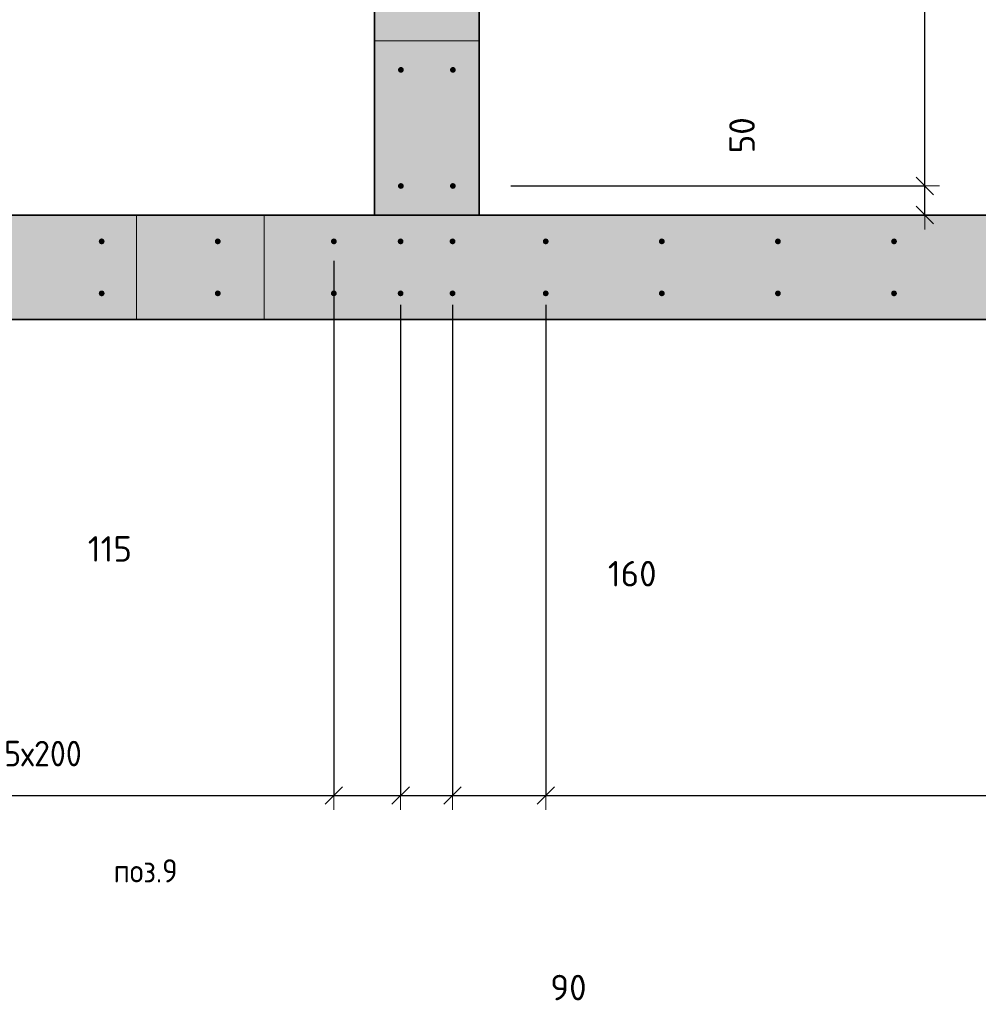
# Model space of a CAD drawing. Header units: millimetres. Extents: x -2995 to 60896, y -2809 to 57831.
# Tile 37 of 169: x 9489 to 11140, y 33140 to 34836. Entities that reach past the tile are written whole.
import ezdxf

# ---------------------------------------------------------------- set-up
doc = ezdxf.new("R2010")
doc.units = ezdxf.units.MM
doc.header["$PDMODE"] = 65
doc.linetypes.add('________', pattern=[0])
for name, color, linetype, lineweight in [('Standard', 7, 'Continuous', 25), ('Арм.стержн. вертикальными 1', 22, 'Continuous', 35), ('Размерная линия_ общее', 7, 'Continuous', 13)]:
    doc.layers.add(name, color=color, linetype=linetype, lineweight=lineweight)
doc.styles.add('ISOCPEUR', font='ISOCPEUR')
doc.dimstyles.new('DIMSTYLE_12', dxfattribs={"dimtxt": 44, "dimasz": 50, "dimexe": 0, "dimexo": 0, "dimgap": 22, "dimtad": 0, "dimdec": 0, "dimrnd": 5, "dimzin": 12, "dimdsep": 46, "dimtxsty": 'ISOCPEUR', "dimblk1": 'ALL_ML_STRICH', "dimblk2": 'ALL_ML_STRICH', "dimsah": 1, "dimcen": 0, "dimclrd": 7, "dimclre": 256, "dimclrt": 7, "dimadec": 0, "dimazin": 0, "dimtfac": 1, "dimtdec": 0, "dimtix": 1, "dimtmove": 2, "dimatfit": 3, "dimfxl": 0, "dimtvp": 1.2, "dimtzin": 0, "dimlwd": 0, "dimlwe": -3, "dimarcsym": 0})
doc.dimstyles.new('DIMSTYLE_3', dxfattribs={"dimtxt": 44, "dimasz": 50, "dimexe": 0, "dimexo": 0, "dimgap": 22, "dimtad": 2, "dimdec": 0, "dimrnd": 5, "dimzin": 12, "dimdsep": 46, "dimtxsty": 'ISOCPEUR', "dimblk1": 'ALL_ML_STRICH', "dimblk2": 'ALL_ML_STRICH', "dimsah": 1, "dimcen": 0, "dimclrd": 7, "dimclre": 256, "dimclrt": 7, "dimadec": 0, "dimazin": 0, "dimtfac": 1, "dimtdec": 0, "dimtix": 1, "dimtmove": 2, "dimatfit": 3, "dimfxl": 0, "dimtvp": 1.2, "dimtzin": 0, "dimlwd": 0, "dimlwe": -3, "dimarcsym": 0})
doc.dimstyles.new('DIMSTYLE_5', dxfattribs={"dimtxt": 44, "dimasz": 50, "dimexe": 0, "dimexo": 0, "dimgap": 22, "dimtad": 2, "dimdec": 0, "dimrnd": 5, "dimzin": 12, "dimdsep": 46, "dimtxsty": 'ISOCPEUR', "dimblk1": 'ALL_ML_STRICH', "dimblk2": 'ALL_ML_STRICH', "dimsah": 1, "dimcen": 0, "dimclrd": 7, "dimclre": 256, "dimclrt": 7, "dimadec": 0, "dimazin": 0, "dimtfac": 1, "dimtdec": 0, "dimtix": 1, "dimtmove": 2, "dimatfit": 3, "dimfxl": 0, "dimtzin": 0, "dimlwd": 0, "dimlwe": -3, "dimarcsym": 0})

# ---------------------------------------------------------------- blocks, each defined once
blk = doc.blocks.new('ALL_ML_STRICH')
at = {"color": 0, "linetype": 'ByBlock', "lineweight": -2}
for p, q in [((0, -0.5), (0, 0.5)), ((-1, 0), (0.5, 0)), ((-0.3, -0.3), (0.3, 0.3))]:
    blk.add_line(p, q, dxfattribs=at)
blk = doc.blocks.new('*D523')
at = {"layer": 'DEFPOINTS', "color": 7, "linetype": 'Continuous', "lineweight": 13, "transparency": 33554687}
for p in [(9030, 34441.3), (10030, 34441.3), (9030, 33500.3)]:
    blk.add_point(p, dxfattribs=at)
at = {"layer": 'Размерная линия_ общее', "color": 253, "linetype": 'Continuous', "lineweight": -2, "true_color": 0xa0a0a0, "transparency": 33554687}
for p, q in [((9030, 34421.3), (9030, 33500.3)), ((10030, 34421.3), (10030, 33500.3))]:
    blk.add_line(p, q, dxfattribs=at)
at = {"layer": 'Размерная линия_ общее', "color": 7, "linetype": 'Continuous', "lineweight": -2, "transparency": 33554687}
blk.add_line((9030, 33500.3), (10030, 33500.3), dxfattribs=at)
at = {"layer": 'Размерная линия_ общее', "color": 7, "linetype": 'Continuous', "lineweight": 13, "transparency": 33554687, "xscale": 50, "yscale": 50, "zscale": 50, "rotation": 180}
blk.add_blockref('ALL_ML_STRICH', (9030, 33500.3), dxfattribs=at)
at = {"layer": 'Размерная линия_ общее', "color": 7, "linetype": 'Continuous', "lineweight": 13, "transparency": 33554687, "xscale": 50, "yscale": 50, "zscale": 50}
blk.add_blockref('ALL_ML_STRICH', (10030, 33500.3), dxfattribs=at)
at = {"layer": 'Размерная линия_ общее', "color": 7, "linetype": 'Continuous', "lineweight": 13, "transparency": 33554687, "insert": (9462, 33594.3), "char_height": 44, "width": 2.2, "attachment_point": 1, "line_spacing_factor": 0.60241, "style": 'ISOCPEUR'}
blk.add_mtext('\\W0.91;5х200', dxfattribs=at)
blk = doc.blocks.new('*D524')
at = {"layer": 'DEFPOINTS', "color": 7, "linetype": 'Continuous', "lineweight": 13, "transparency": 33554687}
for p in [(10030, 34441.3), (10145, 34365), (10030, 33500.3)]:
    blk.add_point(p, dxfattribs=at)
at = {"layer": 'Размерная линия_ общее', "color": 253, "linetype": 'Continuous', "lineweight": -2, "true_color": 0xa0a0a0, "transparency": 33554687}
for p, q in [((10030, 34421.3), (10030, 33500.3)), ((10145, 34345), (10145, 33500.3))]:
    blk.add_line(p, q, dxfattribs=at)
at = {"layer": 'Размерная линия_ общее', "color": 7, "linetype": 'Continuous', "lineweight": -2, "transparency": 33554687}
blk.add_line((10030, 33500.3), (10145, 33500.3), dxfattribs=at)
at = {"layer": 'Размерная линия_ общее', "color": 7, "linetype": 'Continuous', "lineweight": 13, "transparency": 33554687, "xscale": 50, "yscale": 50, "zscale": 50, "rotation": 180}
blk.add_blockref('ALL_ML_STRICH', (10030, 33500.3), dxfattribs=at)
at = {"layer": 'Размерная линия_ общее', "color": 7, "linetype": 'Continuous', "lineweight": 13, "transparency": 33554687, "xscale": 50, "yscale": 50, "zscale": 50}
blk.add_blockref('ALL_ML_STRICH', (10145, 33500.3), dxfattribs=at)
at = {"layer": 'Размерная линия_ общее', "color": 7, "linetype": 'Continuous', "lineweight": 13, "transparency": 33554687, "insert": (9644.1, 33924.9), "char_height": 44, "width": 132, "attachment_point": 5, "style": 'ISOCPEUR'}
blk.add_mtext('\\A1;{115}', dxfattribs=at)
blk = doc.blocks.new('*D525')
at = {"layer": 'DEFPOINTS', "color": 7, "linetype": 'Continuous', "lineweight": 13, "transparency": 33554687}
for p in [(10145, 34365), (10234.5, 34365), (10145, 33500.3)]:
    blk.add_point(p, dxfattribs=at)
at = {"layer": 'Размерная линия_ общее', "color": 253, "linetype": 'Continuous', "lineweight": -2, "true_color": 0xa0a0a0, "transparency": 33554687}
for p, q in [((10145, 34345), (10145, 33500.3)), ((10234.5, 34345), (10234.5, 33500.3))]:
    blk.add_line(p, q, dxfattribs=at)
at = {"layer": 'Размерная линия_ общее', "color": 7, "linetype": 'Continuous', "lineweight": -2, "transparency": 33554687}
blk.add_line((10145, 33500.3), (10234.5, 33500.3), dxfattribs=at)
at = {"layer": 'Размерная линия_ общее', "color": 7, "linetype": 'Continuous', "lineweight": 13, "transparency": 33554687, "xscale": 50, "yscale": 50, "zscale": 50, "rotation": 180}
blk.add_blockref('ALL_ML_STRICH', (10145, 33500.3), dxfattribs=at)
at = {"layer": 'Размерная линия_ общее', "color": 7, "linetype": 'Continuous', "lineweight": 13, "transparency": 33554687, "xscale": 50, "yscale": 50, "zscale": 50}
blk.add_blockref('ALL_ML_STRICH', (10234.5, 33500.3), dxfattribs=at)
at = {"layer": 'Размерная линия_ общее', "color": 7, "linetype": 'Continuous', "lineweight": 13, "transparency": 33554687, "insert": (10434.1, 33169.3), "char_height": 44, "width": 88, "attachment_point": 5, "style": 'ISOCPEUR'}
blk.add_mtext('\\A1;{90}', dxfattribs=at)
blk = doc.blocks.new('*D526')
at = {"layer": 'DEFPOINTS', "color": 7, "linetype": 'Continuous', "lineweight": 13, "transparency": 33554687}
for p in [(10234.5, 34365), (10395, 34365), (10234.5, 33500.3)]:
    blk.add_point(p, dxfattribs=at)
at = {"layer": 'Размерная линия_ общее', "color": 253, "linetype": 'Continuous', "lineweight": -2, "true_color": 0xa0a0a0, "transparency": 33554687}
for p, q in [((10234.5, 34345), (10234.5, 33500.3)), ((10395, 34345), (10395, 33500.3))]:
    blk.add_line(p, q, dxfattribs=at)
at = {"layer": 'Размерная линия_ общее', "color": 7, "linetype": 'Continuous', "lineweight": -2, "transparency": 33554687}
blk.add_line((10234.5, 33500.3), (10395, 33500.3), dxfattribs=at)
at = {"layer": 'Размерная линия_ общее', "color": 7, "linetype": 'Continuous', "lineweight": 13, "transparency": 33554687, "xscale": 50, "yscale": 50, "zscale": 50, "rotation": 180}
blk.add_blockref('ALL_ML_STRICH', (10234.5, 33500.3), dxfattribs=at)
at = {"layer": 'Размерная линия_ общее', "color": 7, "linetype": 'Continuous', "lineweight": 13, "transparency": 33554687, "xscale": 50, "yscale": 50, "zscale": 50}
blk.add_blockref('ALL_ML_STRICH', (10395, 33500.3), dxfattribs=at)
at = {"layer": 'Размерная линия_ общее', "color": 7, "linetype": 'Continuous', "lineweight": 13, "transparency": 33554687, "insert": (10544, 33882.2), "char_height": 44, "width": 132, "attachment_point": 5, "style": 'ISOCPEUR'}
blk.add_mtext('\\A1;{160}', dxfattribs=at)
blk = doc.blocks.new('*D527')
at = {"layer": 'DEFPOINTS', "color": 7, "linetype": 'Continuous', "lineweight": 13, "transparency": 33554687}
for p in [(12795, 34441.3), (10395, 34365), (10395, 33500.3)]:
    blk.add_point(p, dxfattribs=at)
at = {"layer": 'Размерная линия_ общее', "color": 253, "linetype": 'Continuous', "lineweight": -2, "true_color": 0xa0a0a0, "transparency": 33554687}
for p, q in [((12795, 34421.3), (12795, 33500.3)), ((10395, 34345), (10395, 33500.3))]:
    blk.add_line(p, q, dxfattribs=at)
at = {"layer": 'Размерная линия_ общее', "color": 7, "linetype": 'Continuous', "lineweight": -2, "transparency": 33554687}
blk.add_line((10395, 33500.3), (12795, 33500.3), dxfattribs=at)
at = {"layer": 'Размерная линия_ общее', "color": 7, "linetype": 'Continuous', "lineweight": 13, "transparency": 33554687, "xscale": 50, "yscale": 50, "zscale": 50, "rotation": 180}
blk.add_blockref('ALL_ML_STRICH', (10395, 33500.3), dxfattribs=at)
at = {"layer": 'Размерная линия_ общее', "color": 7, "linetype": 'Continuous', "lineweight": 13, "transparency": 33554687, "xscale": 50, "yscale": 50, "zscale": 50}
blk.add_blockref('ALL_ML_STRICH', (12795, 33500.3), dxfattribs=at)
at = {"layer": 'Размерная линия_ общее', "color": 7, "linetype": 'Continuous', "lineweight": 13, "transparency": 33554687, "insert": (11445, 33594.3), "char_height": 44, "width": 2.2, "attachment_point": 1, "line_spacing_factor": 0.60241, "style": 'ISOCPEUR'}
blk.add_mtext('\\W0.91;12х200=2400', dxfattribs=at)
blk = doc.blocks.new('*D551')
at = {"layer": 'DEFPOINTS', "color": 7, "linetype": 'Continuous', "lineweight": 13, "transparency": 33554687}
for p in [(10235, 34550), (10558.1, 34500), (11048.1, 34500)]:
    blk.add_point(p, dxfattribs=at)
at = {"layer": 'Размерная линия_ общее', "color": 253, "linetype": 'Continuous', "lineweight": -2, "true_color": 0xa0a0a0, "transparency": 33554687}
for p, q in [((10335, 34550), (11048.1, 34550)), ((10658.1, 34500), (11048.1, 34500))]:
    blk.add_line(p, q, dxfattribs=at)
at = {"layer": 'Размерная линия_ общее', "color": 7, "linetype": 'Continuous', "lineweight": -2, "transparency": 33554687}
blk.add_line((11048.1, 34500), (11048.1, 34550), dxfattribs=at)
at = {"layer": 'Размерная линия_ общее', "color": 7, "linetype": 'Continuous', "lineweight": 13, "transparency": 33554687, "xscale": 50, "yscale": 50, "zscale": 50}
for p, rotation in [((11048.1, 34550), 90), ((11048.1, 34500), 270)]:
    blk.add_blockref('ALL_ML_STRICH', p, dxfattribs=dict(at, rotation=rotation))
at = {"layer": 'Размерная линия_ общее', "color": 7, "linetype": 'Continuous', "lineweight": 13, "transparency": 33554687, "insert": (10733.1, 34637.3), "char_height": 44, "width": 88, "attachment_point": 5, "rotation": 90, "style": 'ISOCPEUR'}
blk.add_mtext('\\A1;{50}', dxfattribs=at)
blk = doc.blocks.new('*D552')
at = {"layer": 'DEFPOINTS', "color": 7, "linetype": 'Continuous', "lineweight": 13, "transparency": 33554687}
for p in [(10235, 36150), (10235, 34550), (11048.1, 34550)]:
    blk.add_point(p, dxfattribs=at)
at = {"layer": 'Размерная линия_ общее', "color": 253, "linetype": 'Continuous', "lineweight": -2, "true_color": 0xa0a0a0, "transparency": 33554687}
for p, q in [((10335, 36150), (11048.1, 36150)), ((10335, 34550), (11048.1, 34550))]:
    blk.add_line(p, q, dxfattribs=at)
at = {"layer": 'Размерная линия_ общее', "color": 7, "linetype": 'Continuous', "lineweight": -2, "transparency": 33554687}
blk.add_line((11048.1, 34550), (11048.1, 36150), dxfattribs=at)
at = {"layer": 'Размерная линия_ общее', "color": 7, "linetype": 'Continuous', "lineweight": 13, "transparency": 33554687, "xscale": 50, "yscale": 50, "zscale": 50}
for p, rotation in [((11048.1, 36150), 90), ((11048.1, 34550), 270)]:
    blk.add_blockref('ALL_ML_STRICH', p, dxfattribs=dict(at, rotation=rotation))
at = {"layer": 'Размерная линия_ общее', "color": 7, "linetype": 'Continuous', "lineweight": 13, "transparency": 33554687, "insert": (10954.1, 35282), "char_height": 44, "width": 2.2, "attachment_point": 1, "rotation": 90, "line_spacing_factor": 0.60241, "style": 'ISOCPEUR'}
blk.add_mtext('\\W0.91;8х200', dxfattribs=at)

msp = doc.modelspace()

# ---------------------------------------------------------------- hatches: boundary and pattern name
at = {"linetype": 'Continuous', "lineweight": 25, "transparency": 33554687}
for points in [[(10280, 36430), (10100, 36430), (10100, 34500), (10280, 34500)], [(8500, 34500), (8500, 34320), (14100, 34320), (14100, 34500)]]:
    msp.add_hatch(color=7, dxfattribs=at).paths.add_polyline_path(points)
at = {"layer": 'Арм.стержн. вертикальными 1', "linetype": 'Continuous', "lineweight": 50, "transparency": 33554687}
for points in [[(10150.5, 34750), (10150.1, 34751.9), (10149, 34753.5), (10147.4, 34754.6), (10145.5, 34755), (10143.6, 34754.6), (10141.9, 34753.5), (10140.8, 34751.9), (10140.5, 34750), (10140.8, 34748.1), (10141.9, 34746.5), (10143.6, 34745.4), (10145.5, 34745), (10147.4, 34745.4), (10149, 34746.5), (10150.1, 34748.1)], [(10240, 34750), (10239.6, 34751.9), (10238.5, 34753.5), (10236.9, 34754.6), (10235, 34755), (10233.1, 34754.6), (10231.5, 34753.5), (10230.4, 34751.9), (10230, 34750), (10230.4, 34748.1), (10231.5, 34746.5), (10233.1, 34745.4), (10235, 34745), (10236.9, 34745.4), (10238.5, 34746.5), (10239.6, 34748.1)], [(10150.5, 34550), (10150.1, 34551.9), (10149, 34553.5), (10147.4, 34554.6), (10145.5, 34555), (10143.6, 34554.6), (10141.9, 34553.5), (10140.8, 34551.9), (10140.5, 34550), (10140.8, 34548.1), (10141.9, 34546.5), (10143.6, 34545.4), (10145.5, 34545), (10147.4, 34545.4), (10149, 34546.5), (10150.1, 34548.1)], [(10240, 34550), (10239.6, 34551.9), (10238.5, 34553.5), (10236.9, 34554.6), (10235, 34555), (10233.1, 34554.6), (10231.5, 34553.5), (10230.4, 34551.9), (10230, 34550), (10230.4, 34548.1), (10231.5, 34546.5), (10233.1, 34545.4), (10235, 34545), (10236.9, 34545.4), (10238.5, 34546.5), (10239.6, 34548.1)], [(9635, 34454.6), (9634.6, 34456.5), (9633.5, 34458.1), (9631.9, 34459.2), (9630, 34459.6), (9628, 34459.2), (9626.4, 34458.1), (9625.3, 34456.5), (9625, 34454.6), (9625.3, 34452.7), (9626.4, 34451), (9628, 34449.9), (9630, 34449.6), (9631.9, 34449.9), (9633.5, 34451), (9634.6, 34452.7)], [(9835, 34454.6), (9834.6, 34456.5), (9833.5, 34458.1), (9831.9, 34459.2), (9830, 34459.6), (9828, 34459.2), (9826.4, 34458.1), (9825.3, 34456.5), (9825, 34454.6), (9825.3, 34452.7), (9826.4, 34451), (9828, 34449.9), (9830, 34449.6), (9831.9, 34449.9), (9833.5, 34451), (9834.6, 34452.7)], [(10035, 34454.6), (10034.6, 34456.5), (10033.5, 34458.1), (10031.9, 34459.2), (10030, 34459.6), (10028, 34459.2), (10026.4, 34458.1), (10025.3, 34456.5), (10025, 34454.6), (10025.3, 34452.7), (10026.4, 34451), (10028, 34449.9), (10030, 34449.6), (10031.9, 34449.9), (10033.5, 34451), (10034.6, 34452.7)], [(10149.9, 34454.6), (10149.6, 34456.5), (10148.5, 34458.1), (10146.8, 34459.2), (10144.9, 34459.6), (10143, 34459.2), (10141.4, 34458.1), (10140.3, 34456.5), (10139.9, 34454.6), (10140.3, 34452.7), (10141.4, 34451), (10143, 34449.9), (10144.9, 34449.6), (10146.8, 34449.9), (10148.5, 34451), (10149.6, 34452.7)], [(10239.5, 34454.6), (10239.1, 34456.5), (10238, 34458.1), (10236.4, 34459.2), (10234.5, 34459.6), (10232.5, 34459.2), (10230.9, 34458.1), (10229.8, 34456.5), (10229.5, 34454.6), (10229.8, 34452.7), (10230.9, 34451), (10232.5, 34449.9), (10234.5, 34449.6), (10236.4, 34449.9), (10238, 34451), (10239.1, 34452.7)], [(10400, 34454.6), (10399.6, 34456.5), (10398.5, 34458.1), (10396.9, 34459.2), (10395, 34459.6), (10393, 34459.2), (10391.4, 34458.1), (10390.3, 34456.5), (10390, 34454.6), (10390.3, 34452.6), (10391.4, 34451), (10393, 34449.9), (10395, 34449.6), (10396.9, 34449.9), (10398.5, 34451), (10399.6, 34452.6)], [(10600, 34454.6), (10599.6, 34456.5), (10598.5, 34458.1), (10596.9, 34459.2), (10595, 34459.6), (10593, 34459.2), (10591.4, 34458.1), (10590.3, 34456.5), (10590, 34454.6), (10590.3, 34452.6), (10591.4, 34451), (10593, 34449.9), (10595, 34449.6), (10596.9, 34449.9), (10598.5, 34451), (10599.6, 34452.6)], [(10800, 34454.6), (10799.6, 34456.5), (10798.5, 34458.1), (10796.9, 34459.2), (10795, 34459.6), (10793, 34459.2), (10791.4, 34458.1), (10790.3, 34456.5), (10790, 34454.6), (10790.3, 34452.6), (10791.4, 34451), (10793, 34449.9), (10795, 34449.6), (10796.9, 34449.9), (10798.5, 34451), (10799.6, 34452.6)], [(11000, 34454.6), (10999.6, 34456.5), (10998.5, 34458.1), (10996.9, 34459.2), (10995, 34459.6), (10993, 34459.2), (10991.4, 34458.1), (10990.3, 34456.5), (10990, 34454.6), (10990.3, 34452.6), (10991.4, 34451), (10993, 34449.9), (10995, 34449.6), (10996.9, 34449.9), (10998.5, 34451), (10999.6, 34452.6)], [(9635, 34365), (9634.6, 34367), (9633.5, 34368.6), (9631.9, 34369.7), (9630, 34370), (9628, 34369.7), (9626.4, 34368.6), (9625.3, 34367), (9625, 34365), (9625.3, 34363.1), (9626.4, 34361.5), (9628, 34360.4), (9630, 34360), (9631.9, 34360.4), (9633.5, 34361.5), (9634.6, 34363.1)], [(9835, 34365), (9834.6, 34366.9), (9833.5, 34368.6), (9831.9, 34369.7), (9830, 34370), (9828, 34369.7), (9826.4, 34368.6), (9825.3, 34366.9), (9825, 34365), (9825.3, 34363.1), (9826.4, 34361.5), (9828, 34360.4), (9830, 34360), (9831.9, 34360.4), (9833.5, 34361.5), (9834.6, 34363.1)], [(10035, 34365), (10034.6, 34366.9), (10033.5, 34368.6), (10031.9, 34369.7), (10030, 34370), (10028, 34369.7), (10026.4, 34368.6), (10025.3, 34366.9), (10025, 34365), (10025.3, 34363.1), (10026.4, 34361.5), (10028, 34360.4), (10030, 34360), (10031.9, 34360.4), (10033.5, 34361.5), (10034.6, 34363.1)], [(10149.9, 34365), (10149.6, 34366.9), (10148.5, 34368.6), (10146.8, 34369.7), (10144.9, 34370), (10143, 34369.7), (10141.4, 34368.6), (10140.3, 34366.9), (10139.9, 34365), (10140.3, 34363.1), (10141.4, 34361.5), (10143, 34360.4), (10144.9, 34360), (10146.8, 34360.4), (10148.5, 34361.5), (10149.6, 34363.1)], [(10239.5, 34365), (10239.1, 34366.9), (10238, 34368.6), (10236.4, 34369.7), (10234.5, 34370), (10232.5, 34369.7), (10230.9, 34368.6), (10229.8, 34366.9), (10229.5, 34365), (10229.8, 34363.1), (10230.9, 34361.5), (10232.5, 34360.4), (10234.5, 34360), (10236.4, 34360.4), (10238, 34361.5), (10239.1, 34363.1)], [(10400, 34365), (10399.6, 34366.9), (10398.5, 34368.6), (10396.9, 34369.7), (10395, 34370), (10393, 34369.7), (10391.4, 34368.6), (10390.3, 34366.9), (10390, 34365), (10390.3, 34363.1), (10391.4, 34361.5), (10393, 34360.4), (10395, 34360), (10396.9, 34360.4), (10398.5, 34361.5), (10399.6, 34363.1)], [(10600, 34365), (10599.6, 34366.9), (10598.5, 34368.6), (10596.9, 34369.6), (10595, 34370), (10593, 34369.6), (10591.4, 34368.6), (10590.3, 34366.9), (10590, 34365), (10590.3, 34363.1), (10591.4, 34361.5), (10593, 34360.4), (10595, 34360), (10596.9, 34360.4), (10598.5, 34361.5), (10599.6, 34363.1)], [(10800, 34365), (10799.6, 34366.9), (10798.5, 34368.6), (10796.9, 34369.6), (10795, 34370), (10793, 34369.6), (10791.4, 34368.6), (10790.3, 34366.9), (10790, 34365), (10790.3, 34363.1), (10791.4, 34361.5), (10793, 34360.4), (10795, 34360), (10796.9, 34360.4), (10798.5, 34361.5), (10799.6, 34363.1)], [(11000, 34365), (10999.6, 34366.9), (10998.5, 34368.6), (10996.9, 34369.6), (10995, 34370), (10993, 34369.6), (10991.4, 34368.6), (10990.3, 34366.9), (10990, 34365), (10990.3, 34363.1), (10991.4, 34361.5), (10993, 34360.4), (10995, 34360), (10996.9, 34360.4), (10998.5, 34361.5), (10999.6, 34363.1)]]:
    msp.add_hatch(color=4, dxfattribs=at).paths.add_polyline_path(points)

# ---------------------------------------------------------------- linework, layer by layer
at = {"color": 7, "linetype": 'Continuous', "lineweight": 35, "transparency": 33554687}
for p, q in [((10100, 34500), (10100, 36250)), ((10280, 36250), (10280, 34500)), ((8500, 34500), (10100, 34500)), ((10280, 34500), (10100, 34500)), ((10280, 34500), (12940, 34500)), ((14100, 34320), (9000, 34320))]:
    msp.add_line(p, q, dxfattribs=at)
at = {"color": 253, "linetype": '________', "lineweight": 13, "true_color": 0xababab, "transparency": 33554687}
for p, q in [((10100, 34800), (10280, 34800)), ((9690, 34500), (9690, 34320)), ((9910, 34320), (9910, 34500))]:
    msp.add_line(p, q, dxfattribs=at)

# ---------------------------------------------------------------- texts
at = {"layer": 'Standard', "color": 7, "linetype": 'Continuous', "lineweight": 25, "transparency": 33554687, "insert": (9705.6, 33370.4), "char_height": 40, "width": 127.972, "attachment_point": 5, "style": 'ISOCPEUR'}
msp.add_mtext('\\A1;{\\fISOCPEUR|i0|b0;\\H40.000000;\\W0.909091;\\C7;поз.9}\\P', dxfattribs=at)

# ---------------------------------------------------------------- dimensions: what is measured, and where the dimension line sits
at = {"layer": 'Размерная линия_ общее', "color": 7, "linetype": 'Continuous', "lineweight": 13, "transparency": 33554687}
dim = msp.add_linear_dim(base=(11048.1, 36150), p1=(10335, 34550), p2=(10335, 36150), angle=90, text='\\W0.91;8х200', dimstyle='DIMSTYLE_5', override={"dimpost": '<>', "dimclrd": 7, "dimclre": 253, "dimclrt": 7, "dimlwd": 0, "dimlwe": 65533}, dxfattribs=at)
dim.commit()
dim.dimension.update_dxf_attribs({"geometry": '*D552', "text_midpoint": (11026.1, 35350), "dimtype": 160})
dim = msp.add_linear_dim(base=(11048.1, 34550), p1=(10658.1, 34500), p2=(10335, 34550), angle=90, dimstyle='DIMSTYLE_3', override={"dimpost": '<>', "dimclrd": 7, "dimclre": 253, "dimclrt": 7, "dimlwd": 0, "dimlwe": 65533}, dxfattribs=at)
dim.commit()
dim.dimension.update_dxf_attribs({"geometry": '*D551', "text_midpoint": (10733.1, 34637.3), "dimtype": 160})
for base, p1, p2, text, picture, middle in [((10030, 33500.3), (9030, 34421.3), (10030, 34421.3), '\\W0.91;5х200', '*D523', (9530, 33522.3)), ((12795, 33500.3), (10395, 34345), (12795, 34421.3), '\\W0.91;12х200=2400', '*D527', (11595, 33522.3))]:
    dim = msp.add_linear_dim(base=base, p1=p1, p2=p2, text=text, dimstyle='DIMSTYLE_5', override={"dimpost": '<>', "dimclrd": 7, "dimclre": 253, "dimclrt": 7, "dimlwd": 0, "dimlwe": 65533}, dxfattribs=at)
    dim.commit()
    dim.dimension.update_dxf_attribs({"geometry": picture, "text_midpoint": middle, "dimtype": 160})
for base, p1, p2, dimstyle, picture, middle in [((10145, 33500.3), (10030, 34421.3), (10145, 34345), 'DIMSTYLE_3', '*D524', (9644.1, 33924.9)), ((10234.5039, 33500.3267), (10144.9726, 34345.0001), (10234.5039, 34345.0001), 'DIMSTYLE_12', '*D525', (10434.0675, 33169.3392)), ((10395.0005, 33500.3267), (10234.5039, 34345.0001), (10395.0005, 34345.0001), 'DIMSTYLE_5', '*D526', (10544.0162, 33882.1583))]:
    dim = msp.add_linear_dim(base=base, p1=p1, p2=p2, dimstyle=dimstyle, override={"dimpost": '<>', "dimclrd": 7, "dimclre": 253, "dimclrt": 7, "dimlwd": 0, "dimlwe": 65533}, dxfattribs=at)
    dim.commit()
    dim.dimension.update_dxf_attribs({"geometry": picture, "text_midpoint": middle, "dimtype": 160})

doc.saveas('drawing.dxf')
